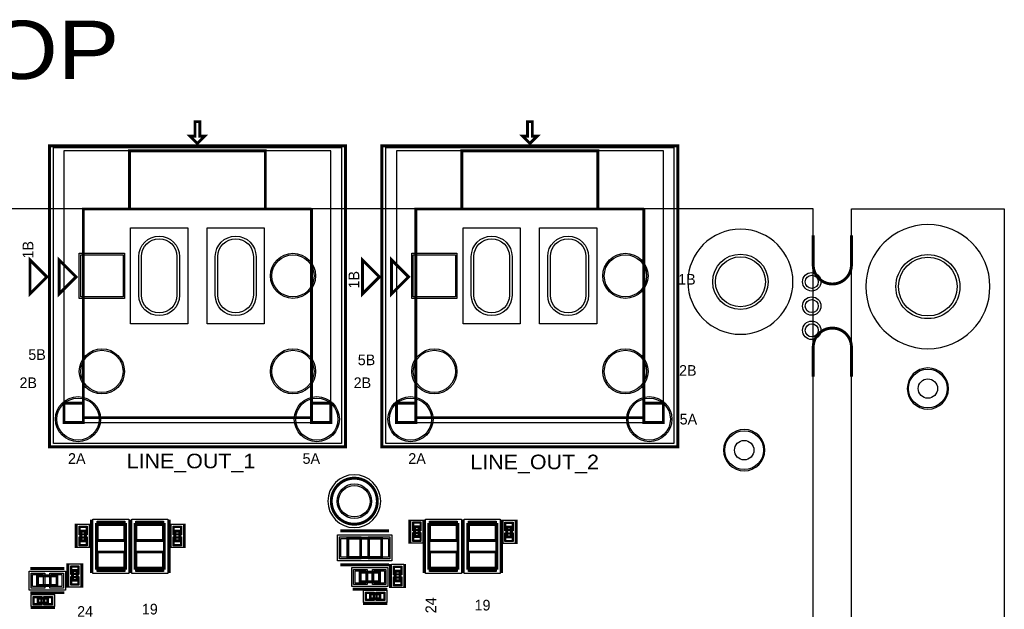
# Model space of a CAD drawing. Extents: x -10 to 137, y -32 to 198.
# Tile 83 of 83: x 85 to 137, y 167 to 198. Entities that reach past the tile are written whole.
import ezdxf

# ---------------------------------------------------------------- set-up
doc = ezdxf.new("R2010")
doc.units = 0
for name, color, linetype in [('BG_OUTLINE', 95, 'CONTINUOUS'), ('BG_SILKSCREEN_TOP', 7, 'CONTINUOUS'), ('PG_ASSEMBLY_TOP', 120, 'CONTINUOUS'), ('PG_DFA_BOUND_TOP', 95, 'CONTINUOUS'), ('PG_PLACE_BOUND_TOP', 23, 'CONTINUOUS'), ('PG_SILKSCREEN_TOP', 7, 'CONTINUOUS'), ('PIN_PASTEMASK_TOP', 212, 'CONTINUOUS'), ('PIN_SOLDERMASK_TOP', 2, 'CONTINUOUS'), ('PIN_TOP', 3, 'CONTINUOUS'), ('PKO_TOP', 254, 'CONTINUOUS'), ('RKO_ALL', 40, 'CONTINUOUS'), ('RKO_TOP', 120, 'CONTINUOUS'), ('VKO_TOP', 243, 'CONTINUOUS')]:
    doc.layers.add(name, color=color, linetype=linetype)

msp = doc.modelspace()

# ---------------------------------------------------------------- linework, layer by layer
at = {"layer": 'BG_OUTLINE'}
msp.add_lwpolyline([(127, 0), (127, 187.96), (0, 187.96), (0, 0)], close=True, dxfattribs=at)
msp.add_lwpolyline([(128.999996, 187.96), (136.99998, 187.96), (136.99998, 0), (128.999996, 0), (128.999996, 187.96)], dxfattribs=at)
at = {"layer": 'BG_OUTLINE', "const_width": 0.1524}
for points in [[(128.999996, 186.573922), (128.999996, 185.03392, -0.414214), (127.999998, 184.033922, -0.414214), (127, 185.03392), (127, 186.573922)], [(128.999996, 179.186078), (128.999996, 180.72608, 0.414214), (127.999998, 181.726078, 0.414214), (127, 180.72608), (127, 179.186078)]]:
    msp.add_lwpolyline(points, format="xyb", dxfattribs=at)
at = {"layer": 'PG_ASSEMBLY_TOP', "const_width": 0.1524}
for points in [[(94.772988, 191.389), (95.153988, 191.77), (94.899988, 191.77), (94.899988, 192.532), (94.645988, 192.532), (94.645988, 191.77), (94.391988, 191.77), (94.772988, 191.389)], [(112.171988, 191.389), (112.552988, 191.77), (112.298988, 191.77), (112.298988, 192.532), (112.044988, 192.532), (112.044988, 191.77), (111.790988, 191.77), (112.171988, 191.389)], [(91.216988, 187.96), (98.328988, 187.96), (98.328988, 191.008), (91.216988, 191.008), (91.216988, 187.96), (88.803988, 187.96), (88.803988, 177.8), (87.787988, 177.8), (87.787988, 176.784), (88.803988, 176.784), (88.803988, 177.8)], [(108.615988, 187.96), (115.727988, 187.96), (115.727988, 191.008), (108.615988, 191.008), (108.615988, 187.96), (106.202988, 187.96), (106.202988, 177.8), (105.186988, 177.8), (105.186988, 176.784), (106.202988, 176.784), (106.202988, 177.8)], [(88.803988, 177.8), (88.803988, 177.038), (100.741988, 177.038), (100.741988, 177.8), (100.741988, 176.784), (101.757988, 176.784), (101.757988, 177.8), (100.741988, 177.8), (100.741988, 187.96)], [(100.741988, 187.96), (91.216988, 187.96)], [(106.202988, 177.8), (106.202988, 177.038), (118.140988, 177.038), (118.140988, 177.8), (118.140988, 176.784), (119.156988, 176.784), (119.156988, 177.8), (118.140988, 177.8), (118.140988, 187.96)], [(118.140988, 187.96), (108.615988, 187.96)], [(88.422988, 184.404), (87.533988, 183.515), (87.533988, 185.293), (88.422988, 184.404)], [(105.821988, 184.404), (104.932988, 183.515), (104.932988, 185.293), (105.821988, 184.404)], [(88.665812, 171.099226), (88.665812, 170.591226), (88.919812, 170.591226), (88.919812, 171.099226), (88.665812, 171.099226)], [(89.484962, 171.447968), (89.484962, 169.161968), (91.008962, 169.161968), (91.008962, 171.447968), (89.484962, 171.447968)], [(91.516962, 171.447968), (91.516962, 169.161968), (93.040962, 169.161968), (93.040962, 171.447968), (91.516962, 171.447968)], [(93.593412, 171.099226), (93.593412, 170.591226), (93.847412, 170.591226), (93.847412, 171.099226), (93.593412, 171.099226)], [(106.129328, 171.323508), (106.129328, 170.815508), (106.383328, 170.815508), (106.383328, 171.323508), (106.129328, 171.323508)], [(106.883962, 171.447968), (106.883962, 169.161968), (108.407962, 169.161968), (108.407962, 171.447968), (106.883962, 171.447968)], [(108.915962, 171.447968), (108.915962, 169.161968), (110.439962, 169.161968), (110.439962, 171.447968), (108.915962, 171.447968)], [(110.95736, 171.310046), (110.95736, 170.802046), (111.21136, 170.802046), (111.21136, 171.310046), (110.95736, 171.310046)], [(102.639114, 169.716958), (104.417114, 169.716958), (104.417114, 170.732958), (102.639114, 170.732958), (102.639114, 169.716958)], [(88.484456, 168.524174), (88.484456, 169.032174), (88.230456, 169.032174), (88.230456, 168.524174), (88.484456, 168.524174)], [(104.302814, 168.95191), (103.286814, 168.95191), (103.286814, 168.44391), (104.302814, 168.44391), (104.302814, 168.95191)], [(105.37571, 168.49725), (105.37571, 169.00525), (105.12171, 169.00525), (105.12171, 168.49725), (105.37571, 168.49725)], [(87.423752, 168.764458), (86.407752, 168.764458), (86.407752, 168.256458), (87.423752, 168.256458), (87.423752, 168.764458)], [(86.935818, 167.589454), (86.427818, 167.589454), (86.427818, 167.335454), (86.935818, 167.335454), (86.935818, 167.589454)], [(104.328976, 167.81145), (103.820976, 167.81145), (103.820976, 167.55745), (104.328976, 167.55745), (104.328976, 167.81145)]]:
    msp.add_lwpolyline(points, dxfattribs=at)
msp.add_lwpolyline([(104.187752, 172.664882, 1), (101.778308, 172.664882, 1), (104.187752, 172.664882)], format="xyb", dxfattribs=at)
at = {"layer": 'PG_DFA_BOUND_TOP'}
for points in [[(102.305612, 191.1858), (102.305612, 175.677068), (87.240364, 175.677068), (87.240364, 191.1858)], [(119.704612, 191.1858), (119.704612, 175.677068), (104.639364, 175.677068), (104.639364, 191.1858)], [(89.307162, 171.727368), (91.186762, 171.727368), (91.186762, 168.882568), (89.307162, 168.882568)], [(91.339162, 171.727368), (93.218762, 171.727368), (93.218762, 168.882568), (91.339162, 168.882568)], [(105.938828, 171.679616), (106.573828, 171.679616), (106.573828, 170.4594), (105.938828, 170.4594)], [(106.706162, 171.727368), (108.585762, 171.727368), (108.585762, 168.882568), (106.706162, 168.882568)], [(108.738162, 171.727368), (110.617762, 171.727368), (110.617762, 168.882568), (108.738162, 168.882568)], [(110.76686, 171.666154), (111.40186, 171.666154), (111.40186, 170.445938), (110.76686, 170.445938)], [(88.475312, 171.455334), (89.110312, 171.455334), (89.110312, 170.235118), (88.475312, 170.235118)], [(93.402912, 171.455334), (94.037912, 171.455334), (94.037912, 170.235118), (93.402912, 170.235118)], [(102.104952, 169.539158), (102.104952, 170.910758), (104.951276, 170.910758), (104.951276, 169.539158)], [(88.674956, 168.168066), (88.039956, 168.168066), (88.039956, 169.388282), (88.674956, 169.388282)], [(104.74198, 169.19321), (104.74198, 168.20261), (102.847648, 168.20261), (102.847648, 169.19321)], [(105.56621, 168.141142), (104.93121, 168.141142), (104.93121, 169.361358), (105.56621, 169.361358)], [(87.862918, 169.005758), (87.862918, 168.015158), (85.968586, 168.015158), (85.968586, 169.005758)], [(104.685084, 168.00195), (104.685084, 167.36695), (103.464868, 167.36695), (103.464868, 168.00195)], [(87.291926, 167.779954), (87.291926, 167.144954), (86.07171, 167.144954), (86.07171, 167.779954)]]:
    msp.add_lwpolyline(points, close=True, dxfattribs=at)
msp.add_lwpolyline([(104.365552, 172.664882, 1), (101.600508, 172.664882, 1)], format="xyb", close=True, dxfattribs=at)
at = {"layer": 'PG_PLACE_BOUND_TOP'}
for points in [[(101.757988, 176.784), (101.757988, 191.008), (87.787988, 191.008), (87.787988, 176.784)], [(119.156988, 176.784), (119.156988, 191.008), (105.186988, 191.008), (105.186988, 176.784)], [(88.665812, 171.099226), (88.665812, 170.591226), (88.919812, 170.591226), (88.919812, 171.099226)], [(89.484962, 171.447968), (91.008962, 171.447968), (91.008962, 169.161968), (89.484962, 169.161968)], [(91.516962, 171.447968), (93.040962, 171.447968), (93.040962, 169.161968), (91.516962, 169.161968)], [(93.593412, 171.099226), (93.593412, 170.591226), (93.847412, 170.591226), (93.847412, 171.099226)], [(106.129328, 171.323508), (106.129328, 170.815508), (106.383328, 170.815508), (106.383328, 171.323508)], [(106.883962, 171.447968), (108.407962, 171.447968), (108.407962, 169.161968), (106.883962, 169.161968)], [(108.915962, 171.447968), (110.439962, 171.447968), (110.439962, 169.161968), (108.915962, 169.161968)], [(110.95736, 171.310046), (110.95736, 170.802046), (111.21136, 170.802046), (111.21136, 171.310046)], [(102.639114, 169.716958), (102.639114, 170.732958), (104.417114, 170.732958), (104.417114, 169.716958)], [(88.484456, 168.524174), (88.484456, 169.032174), (88.230456, 169.032174), (88.230456, 168.524174)], [(87.423752, 168.764458), (86.407752, 168.764458), (86.407752, 168.256458), (87.423752, 168.256458)], [(104.302814, 168.95191), (103.286814, 168.95191), (103.286814, 168.44391), (104.302814, 168.44391)], [(105.37571, 168.49725), (105.37571, 169.00525), (105.12171, 169.00525), (105.12171, 168.49725)], [(86.935818, 167.589454), (86.427818, 167.589454), (86.427818, 167.335454), (86.935818, 167.335454)], [(104.328976, 167.81145), (103.820976, 167.81145), (103.820976, 167.55745), (104.328976, 167.55745)]]:
    msp.add_lwpolyline(points, close=True, dxfattribs=at)
msp.add_lwpolyline([(104.187752, 172.664882, 1), (101.778308, 172.664882, 1)], format="xyb", close=True, dxfattribs=at)
at = {"layer": 'PG_SILKSCREEN_TOP'}
for points, const_width in [([(94.772988, 191.389), (95.153988, 191.77), (94.899988, 191.77), (94.899988, 192.532), (94.645988, 192.532), (94.645988, 191.77), (94.391988, 191.77), (94.772988, 191.389)], 0.1524), ([(112.171988, 191.389), (112.552988, 191.77), (112.298988, 191.77), (112.298988, 192.532), (112.044988, 192.532), (112.044988, 191.77), (111.790988, 191.77), (112.171988, 191.389)], 0.1524), ([(102.519988, 175.514), (87.025988, 175.514), (87.025988, 191.262), (102.519988, 191.262), (102.519988, 175.514)], 0.1524), ([(119.918988, 175.514), (104.424988, 175.514), (104.424988, 191.262), (119.918988, 191.262), (119.918988, 175.514)], 0.1524), ([(86.898988, 184.404), (86.009988, 183.515), (86.009988, 185.293), (86.898988, 184.404)], 0.1524), ([(104.297988, 184.404), (103.408988, 183.515), (103.408988, 185.293), (104.297988, 184.404)], 0.1524), ([(89.230962, 171.701968), (89.230962, 168.907968)], 0.1524), ([(91.262962, 171.701968), (91.262962, 168.907968)], 0.1524), ([(91.262962, 171.701968), (91.262962, 168.907968)], 0.1524), ([(93.294962, 171.701968), (93.294962, 168.907968)], 0.1524), ([(105.875328, 171.704508), (105.875328, 170.434508)], 0.127), ([(106.629962, 171.701968), (106.629962, 168.907968)], 0.1524), ([(106.637328, 171.704508), (106.637328, 170.434508)], 0.127), ([(108.661962, 171.701968), (108.661962, 168.907968)], 0.1524), ([(108.661962, 171.701968), (108.661962, 168.907968)], 0.1524), ([(110.693962, 171.701968), (110.693962, 168.907968)], 0.1524), ([(110.70336, 171.691046), (110.70336, 170.421046)], 0.127), ([(111.46536, 171.691046), (111.46536, 170.421046)], 0.127), ([(88.411812, 171.480226), (88.411812, 170.210226)], 0.127), ([(89.173812, 171.480226), (89.173812, 170.210226)], 0.127), ([(93.339412, 171.480226), (93.339412, 170.210226)], 0.127), ([(94.101412, 171.480226), (94.101412, 170.210226)], 0.127), ([(102.258114, 171.113958), (104.798114, 171.113958)], 0.1524), ([(87.804752, 169.145458), (86.026752, 169.145458)], 0.1524), ([(87.976456, 168.143174), (87.976456, 169.413174)], 0.127), ([(88.738456, 168.143174), (88.738456, 169.413174)], 0.127), ([(102.258114, 169.335958), (104.798114, 169.335958)], 0.1524), ([(104.683814, 169.33291), (102.905814, 169.33291)], 0.1524), ([(104.86771, 168.11625), (104.86771, 169.38625)], 0.127), ([(105.62971, 168.11625), (105.62971, 169.38625)], 0.127), ([(104.683814, 168.06291), (102.905814, 168.06291)], 0.1524), ([(104.709976, 168.06545), (103.439976, 168.06545)], 0.127), ([(87.804752, 167.875458), (86.026752, 167.875458)], 0.1524), ([(87.316818, 167.843454), (86.046818, 167.843454)], 0.127), ([(87.316818, 167.081454), (86.046818, 167.081454)], 0.127), ([(104.709976, 167.30345), (103.439976, 167.30345)], 0.127)]:
    msp.add_lwpolyline(points, dxfattribs=dict(at, const_width=const_width))
at = {"layer": 'PG_SILKSCREEN_TOP', "const_width": 0.1524}
msp.add_lwpolyline([(104.187752, 172.664882, 1), (101.778308, 172.664882, 1), (104.187752, 172.664882)], format="xyb", dxfattribs=at)
at = {"layer": 'PIN_PASTEMASK_TOP'}
for points in [[(88.627712, 171.302934), (88.957912, 171.302934), (88.957912, 170.947334), (88.627712, 170.947334)], [(89.573862, 171.574968), (90.920062, 171.574968), (90.920062, 170.635168), (89.573862, 170.635168)], [(91.605862, 171.574968), (92.952062, 171.574968), (92.952062, 170.635168), (91.605862, 170.635168)], [(93.555312, 171.302934), (93.885512, 171.302934), (93.885512, 170.947334), (93.555312, 170.947334)], [(106.091228, 171.527216), (106.421428, 171.527216), (106.421428, 171.171616), (106.091228, 171.171616)], [(106.972862, 171.574968), (108.319062, 171.574968), (108.319062, 170.635168), (106.972862, 170.635168)], [(109.004862, 171.574968), (110.351062, 171.574968), (110.351062, 170.635168), (109.004862, 170.635168)], [(110.91926, 171.513754), (111.24946, 171.513754), (111.24946, 171.158154), (110.91926, 171.158154)], [(88.627712, 170.743118), (88.957912, 170.743118), (88.957912, 170.387518), (88.627712, 170.387518)], [(93.555312, 170.743118), (93.885512, 170.743118), (93.885512, 170.387518), (93.555312, 170.387518)], [(102.282752, 169.729658), (102.282752, 170.720258), (103.273352, 170.720258), (103.273352, 169.729658)], [(103.782876, 169.729658), (103.782876, 170.720258), (104.773476, 170.720258), (104.773476, 169.729658)], [(106.091228, 170.9674), (106.421428, 170.9674), (106.421428, 170.6118), (106.091228, 170.6118)], [(110.91926, 170.953938), (111.24946, 170.953938), (111.24946, 170.598338), (110.91926, 170.598338)], [(89.573862, 169.974768), (90.920062, 169.974768), (90.920062, 169.034968), (89.573862, 169.034968)], [(91.605862, 169.974768), (92.952062, 169.974768), (92.952062, 169.034968), (91.605862, 169.034968)], [(106.972862, 169.974768), (108.319062, 169.974768), (108.319062, 169.034968), (106.972862, 169.034968)], [(109.004862, 169.974768), (110.351062, 169.974768), (110.351062, 169.034968), (109.004862, 169.034968)], [(88.522556, 168.880282), (88.192356, 168.880282), (88.192356, 169.235882), (88.522556, 169.235882)], [(103.584248, 169.01541), (103.584248, 168.38041), (103.025448, 168.38041), (103.025448, 169.01541)], [(104.56418, 169.01541), (104.56418, 168.38041), (104.00538, 168.38041), (104.00538, 169.01541)], [(105.41381, 168.853358), (105.08361, 168.853358), (105.08361, 169.208958), (105.41381, 169.208958)], [(86.705186, 168.827958), (86.705186, 168.192958), (86.146386, 168.192958), (86.146386, 168.827958)], [(87.685118, 168.827958), (87.685118, 168.192958), (87.126318, 168.192958), (87.126318, 168.827958)], [(88.522556, 168.320466), (88.192356, 168.320466), (88.192356, 168.676066), (88.522556, 168.676066)], [(105.41381, 168.293542), (105.08361, 168.293542), (105.08361, 168.649142), (105.41381, 168.649142)], [(86.57971, 167.627554), (86.57971, 167.297354), (86.22411, 167.297354), (86.22411, 167.627554)], [(87.139526, 167.627554), (87.139526, 167.297354), (86.783926, 167.297354), (86.783926, 167.627554)], [(103.972868, 167.84955), (103.972868, 167.51935), (103.617268, 167.51935), (103.617268, 167.84955)], [(104.532684, 167.84955), (104.532684, 167.51935), (104.177084, 167.51935), (104.177084, 167.84955)]]:
    msp.add_lwpolyline(points, close=True, dxfattribs=at)
at = {"layer": 'PIN_SOLDERMASK_TOP'}
for points in [[(91.706192, 183.44388), (91.706192, 185.47588, -1), (93.839792, 185.47588), (93.839792, 183.44388, -1)], [(95.706184, 183.44388), (95.706184, 185.47588, -1), (97.839784, 185.47588), (97.839784, 183.44388, -1)], [(109.105192, 183.44388), (109.105192, 185.47588, -1), (111.238792, 185.47588), (111.238792, 183.44388, -1)], [(113.105184, 183.44388), (113.105184, 185.47588, -1), (115.238784, 185.47588), (115.238784, 183.44388, -1)]]:
    msp.add_lwpolyline(points, format="xyb", close=True, dxfattribs=at)
for points in [[(90.954098, 185.64098), (90.954098, 183.27878), (88.591898, 183.27878), (88.591898, 185.64098)], [(108.353098, 185.64098), (108.353098, 183.27878), (105.990898, 183.27878), (105.990898, 185.64098)], [(89.523062, 171.625768), (90.970862, 171.625768), (90.970862, 170.584368), (89.523062, 170.584368)], [(91.555062, 171.625768), (93.002862, 171.625768), (93.002862, 170.584368), (91.555062, 170.584368)], [(106.922062, 171.625768), (108.369862, 171.625768), (108.369862, 170.584368), (106.922062, 170.584368)], [(108.954062, 171.625768), (110.401862, 171.625768), (110.401862, 170.584368), (108.954062, 170.584368)], [(88.576912, 171.353734), (89.008712, 171.353734), (89.008712, 170.896534), (88.576912, 170.896534)], [(93.504512, 171.353734), (93.936312, 171.353734), (93.936312, 170.896534), (93.504512, 170.896534)], [(106.040428, 171.578016), (106.472228, 171.578016), (106.472228, 171.120816), (106.040428, 171.120816)], [(110.86846, 171.564554), (111.30026, 171.564554), (111.30026, 171.107354), (110.86846, 171.107354)], [(88.576912, 170.793918), (89.008712, 170.793918), (89.008712, 170.336718), (88.576912, 170.336718)], [(93.504512, 170.793918), (93.936312, 170.793918), (93.936312, 170.336718), (93.504512, 170.336718)], [(102.206552, 169.653458), (102.206552, 170.796458), (103.349552, 170.796458), (103.349552, 169.653458)], [(103.706676, 169.653458), (103.706676, 170.796458), (104.849676, 170.796458), (104.849676, 169.653458)], [(106.040428, 171.0182), (106.472228, 171.0182), (106.472228, 170.561), (106.040428, 170.561)], [(110.86846, 171.004738), (111.30026, 171.004738), (111.30026, 170.547538), (110.86846, 170.547538)], [(89.523062, 170.025568), (90.970862, 170.025568), (90.970862, 168.984168), (89.523062, 168.984168)], [(91.555062, 170.025568), (93.002862, 170.025568), (93.002862, 168.984168), (91.555062, 168.984168)], [(106.922062, 170.025568), (108.369862, 170.025568), (108.369862, 168.984168), (106.922062, 168.984168)], [(108.954062, 170.025568), (110.401862, 170.025568), (110.401862, 168.984168), (108.954062, 168.984168)], [(88.573356, 168.829482), (88.141556, 168.829482), (88.141556, 169.286682), (88.573356, 169.286682)], [(103.660448, 169.09161), (103.660448, 168.30421), (102.949248, 168.30421), (102.949248, 169.09161)], [(104.64038, 169.09161), (104.64038, 168.30421), (103.92918, 168.30421), (103.92918, 169.09161)], [(105.46461, 168.802558), (105.03281, 168.802558), (105.03281, 169.259758), (105.46461, 169.259758)], [(86.781386, 168.904158), (86.781386, 168.116758), (86.070186, 168.116758), (86.070186, 168.904158)], [(87.761318, 168.904158), (87.761318, 168.116758), (87.050118, 168.116758), (87.050118, 168.904158)], [(88.573356, 168.269666), (88.141556, 168.269666), (88.141556, 168.726866), (88.573356, 168.726866)], [(105.46461, 168.242742), (105.03281, 168.242742), (105.03281, 168.699942), (105.46461, 168.699942)], [(86.63051, 167.678354), (86.63051, 167.246554), (86.17331, 167.246554), (86.17331, 167.678354)], [(87.190326, 167.678354), (87.190326, 167.246554), (86.733126, 167.246554), (86.733126, 167.678354)], [(104.023668, 167.90035), (104.023668, 167.46855), (103.566468, 167.46855), (103.566468, 167.90035)], [(104.583484, 167.90035), (104.583484, 167.46855), (104.126284, 167.46855), (104.126284, 167.90035)]]:
    msp.add_lwpolyline(points, close=True, dxfattribs=at)
for centre, radius in [((99.772978, 184.45988), 1.1811), ((117.171978, 184.45988), 1.1811), ((123.19, 184.15), 1.4478), ((132.999988, 183.896), 1.6764), ((126.9238, 184.15), 0.4826), ((126.9238, 182.88), 0.4826), ((126.9238, 181.61), 0.4826), ((89.772998, 179.45989), 1.1811), ((99.772978, 179.45989), 1.1811), ((107.171998, 179.45989), 1.1811), ((117.171978, 179.45989), 1.1811), ((132.999988, 178.562), 1.016), ((88.523064, 176.959768), 1.1811), ((101.022912, 176.959768), 1.1811), ((105.922064, 176.959768), 1.1811), ((118.421912, 176.959768), 1.1811), ((123.387104, 175.336454), 1.016), ((102.98303, 172.664882), 0.9017)]:
    msp.add_circle(centre, radius, dxfattribs=at)
at = {"layer": 'PIN_TOP'}
for points in [[(91.845892, 183.44388), (91.845892, 185.47588, -1), (93.700092, 185.47588), (93.700092, 183.44388, -1)], [(95.845884, 183.44388), (95.845884, 185.47588, -1), (97.700084, 185.47588), (97.700084, 183.44388, -1)], [(109.244892, 183.44388), (109.244892, 185.47588, -1), (111.099092, 185.47588), (111.099092, 183.44388, -1)], [(113.244884, 183.44388), (113.244884, 185.47588, -1), (115.099084, 185.47588), (115.099084, 183.44388, -1)]]:
    msp.add_lwpolyline(points, format="xyb", close=True, dxfattribs=at)
for points in [[(90.877898, 185.56478), (90.877898, 183.35498), (88.668098, 183.35498), (88.668098, 185.56478)], [(108.276898, 185.56478), (108.276898, 183.35498), (106.067098, 183.35498), (106.067098, 185.56478)], [(88.627712, 171.302934), (88.957912, 171.302934), (88.957912, 170.947334), (88.627712, 170.947334)], [(89.573862, 171.574968), (90.920062, 171.574968), (90.920062, 170.635168), (89.573862, 170.635168)], [(91.605862, 171.574968), (92.952062, 171.574968), (92.952062, 170.635168), (91.605862, 170.635168)], [(93.555312, 171.302934), (93.885512, 171.302934), (93.885512, 170.947334), (93.555312, 170.947334)], [(106.091228, 171.527216), (106.421428, 171.527216), (106.421428, 171.171616), (106.091228, 171.171616)], [(106.972862, 171.574968), (108.319062, 171.574968), (108.319062, 170.635168), (106.972862, 170.635168)], [(109.004862, 171.574968), (110.351062, 171.574968), (110.351062, 170.635168), (109.004862, 170.635168)], [(110.91926, 171.513754), (111.24946, 171.513754), (111.24946, 171.158154), (110.91926, 171.158154)], [(88.627712, 170.743118), (88.957912, 170.743118), (88.957912, 170.387518), (88.627712, 170.387518)], [(93.555312, 170.743118), (93.885512, 170.743118), (93.885512, 170.387518), (93.555312, 170.387518)], [(102.282752, 169.729658), (102.282752, 170.720258), (103.273352, 170.720258), (103.273352, 169.729658)], [(103.782876, 169.729658), (103.782876, 170.720258), (104.773476, 170.720258), (104.773476, 169.729658)], [(106.091228, 170.9674), (106.421428, 170.9674), (106.421428, 170.6118), (106.091228, 170.6118)], [(110.91926, 170.953938), (111.24946, 170.953938), (111.24946, 170.598338), (110.91926, 170.598338)], [(89.573862, 169.974768), (90.920062, 169.974768), (90.920062, 169.034968), (89.573862, 169.034968)], [(91.605862, 169.974768), (92.952062, 169.974768), (92.952062, 169.034968), (91.605862, 169.034968)], [(106.972862, 169.974768), (108.319062, 169.974768), (108.319062, 169.034968), (106.972862, 169.034968)], [(109.004862, 169.974768), (110.351062, 169.974768), (110.351062, 169.034968), (109.004862, 169.034968)], [(88.522556, 168.880282), (88.192356, 168.880282), (88.192356, 169.235882), (88.522556, 169.235882)], [(103.584248, 169.01541), (103.584248, 168.38041), (103.025448, 168.38041), (103.025448, 169.01541)], [(104.56418, 169.01541), (104.56418, 168.38041), (104.00538, 168.38041), (104.00538, 169.01541)], [(105.41381, 168.853358), (105.08361, 168.853358), (105.08361, 169.208958), (105.41381, 169.208958)], [(86.705186, 168.827958), (86.705186, 168.192958), (86.146386, 168.192958), (86.146386, 168.827958)], [(87.685118, 168.827958), (87.685118, 168.192958), (87.126318, 168.192958), (87.126318, 168.827958)], [(88.522556, 168.320466), (88.192356, 168.320466), (88.192356, 168.676066), (88.522556, 168.676066)], [(105.41381, 168.293542), (105.08361, 168.293542), (105.08361, 168.649142), (105.41381, 168.649142)], [(86.57971, 167.627554), (86.57971, 167.297354), (86.22411, 167.297354), (86.22411, 167.627554)], [(87.139526, 167.627554), (87.139526, 167.297354), (86.783926, 167.297354), (86.783926, 167.627554)], [(103.972868, 167.84955), (103.972868, 167.51935), (103.617268, 167.51935), (103.617268, 167.84955)], [(104.532684, 167.84955), (104.532684, 167.51935), (104.177084, 167.51935), (104.177084, 167.84955)]]:
    msp.add_lwpolyline(points, close=True, dxfattribs=at)
for centre, radius in [((99.772978, 184.45988), 1.1049), ((117.171978, 184.45988), 1.1049), ((123.19, 184.15), 1.3081), ((132.999988, 183.896), 1.5367), ((126.9238, 184.15), 0.3429), ((126.9238, 182.88), 0.3429), ((126.9238, 181.61), 0.3429), ((89.772998, 179.45989), 1.1049), ((99.772978, 179.45989), 1.1049), ((107.171998, 179.45989), 1.1049), ((117.171978, 179.45989), 1.1049), ((132.999988, 178.562), 0.508), ((88.523064, 176.959768), 1.1049), ((101.022912, 176.959768), 1.1049), ((105.922064, 176.959768), 1.1049), ((118.421912, 176.959768), 1.1049), ((123.387104, 175.336454), 0.508), ((102.98303, 172.664882), 0.8255)]:
    msp.add_circle(centre, radius, dxfattribs=at)
at = {"layer": 'PKO_TOP'}
for points in [[(134.079488, 178.562, 1), (131.920488, 178.562, 1)], [(124.466604, 175.336454, 1), (122.307604, 175.336454, 1)]]:
    msp.add_lwpolyline(points, format="xyb", close=True, dxfattribs=at)
at = {"layer": 'RKO_ALL'}
for points in [[(136.249918, 183.896, 1), (129.750058, 183.896, 1)], [(125.940058, 184.15, 1), (120.439942, 184.15, 1)]]:
    msp.add_lwpolyline(points, format="xyb", close=True, dxfattribs=at)
for points in [[(94.271592, 186.97448), (94.271592, 181.94528), (91.274392, 181.94528), (91.274392, 186.97448)], [(98.271584, 186.97448), (98.271584, 181.94528), (95.274384, 181.94528), (95.274384, 186.97448)], [(111.670592, 186.97448), (111.670592, 181.94528), (108.673392, 181.94528), (108.673392, 186.97448)], [(115.670584, 186.97448), (115.670584, 181.94528), (112.673384, 181.94528), (112.673384, 186.97448)]]:
    msp.add_lwpolyline(points, close=True, dxfattribs=at)
at = {"layer": 'RKO_TOP'}
for points in [[(134.079488, 178.562, 1), (131.920488, 178.562, 1)], [(124.466604, 175.336454, 1), (122.307604, 175.336454, 1)]]:
    msp.add_lwpolyline(points, format="xyb", close=True, dxfattribs=at)
msp.add_lwpolyline([(103.274114, 170.732958), (103.274114, 169.716958), (103.782114, 169.716958), (103.782114, 170.732958)], close=True, dxfattribs=at)
at = {"layer": 'VKO_TOP'}
for points in [[(91.008962, 170.558968), (89.484962, 170.558968), (89.484962, 170.050968), (91.008962, 170.050968)], [(93.040962, 170.558968), (91.516962, 170.558968), (91.516962, 170.050968), (93.040962, 170.050968)], [(108.407962, 170.558968), (106.883962, 170.558968), (106.883962, 170.050968), (108.407962, 170.050968)], [(110.439962, 170.558968), (108.915962, 170.558968), (108.915962, 170.050968), (110.439962, 170.050968)], [(87.042752, 168.256458), (87.042752, 168.764458), (86.788752, 168.764458), (86.788752, 168.256458)], [(103.921814, 168.44391), (103.921814, 168.95191), (103.667814, 168.95191), (103.667814, 168.44391)]]:
    msp.add_lwpolyline(points, close=True, dxfattribs=at)

# ---------------------------------------------------------------- texts
at = {"layer": 'BG_SILKSCREEN_TOP', "width": 1.1}
for s, p in [('LINE_OUT_1', (91.070176, 174.388272)), ('LINE_OUT_2', (109.05744, 174.338996))]:
    msp.add_text(s, height=0.762, dxfattribs=at).set_placement(p)
at = {"layer": 'PG_ASSEMBLY_TOP', "width": 1.183333}
msp.add_text('PROC180E2 ASSEMBLY TOP', height=3.048, dxfattribs=at).set_placement((24.2062, 194.7672))
at = {"layer": 'PG_SILKSCREEN_TOP'}
for s, p in [('1B', (86.184994, 185.369708)), ('1B', (103.244396, 183.801766)), ('24', (107.268264, 166.80053))]:
    msp.add_text(s, height=0.5588, rotation=90, dxfattribs=at).set_placement(p)
for s, p in [('1B', (119.93245, 183.999632)), ('5B', (85.922104, 180.0606)), ('5B', (103.165402, 179.78374)), ('2B', (119.97944, 179.230528)), ('2B', (85.461094, 178.585114)), ('2B', (102.95001, 178.58486)), ('5A', (120.010174, 176.679352)), ('2A', (88.002872, 174.619158)), ('5A', (100.275898, 174.619666)), ('2A', (105.80878, 174.619666)), ('19', (109.277404, 166.94404)), ('24', (88.477598, 166.613586)), ('19', (91.866212, 166.736522))]:
    msp.add_text(s, height=0.5588, dxfattribs=at).set_placement(p)

doc.saveas('drawing.dxf')
